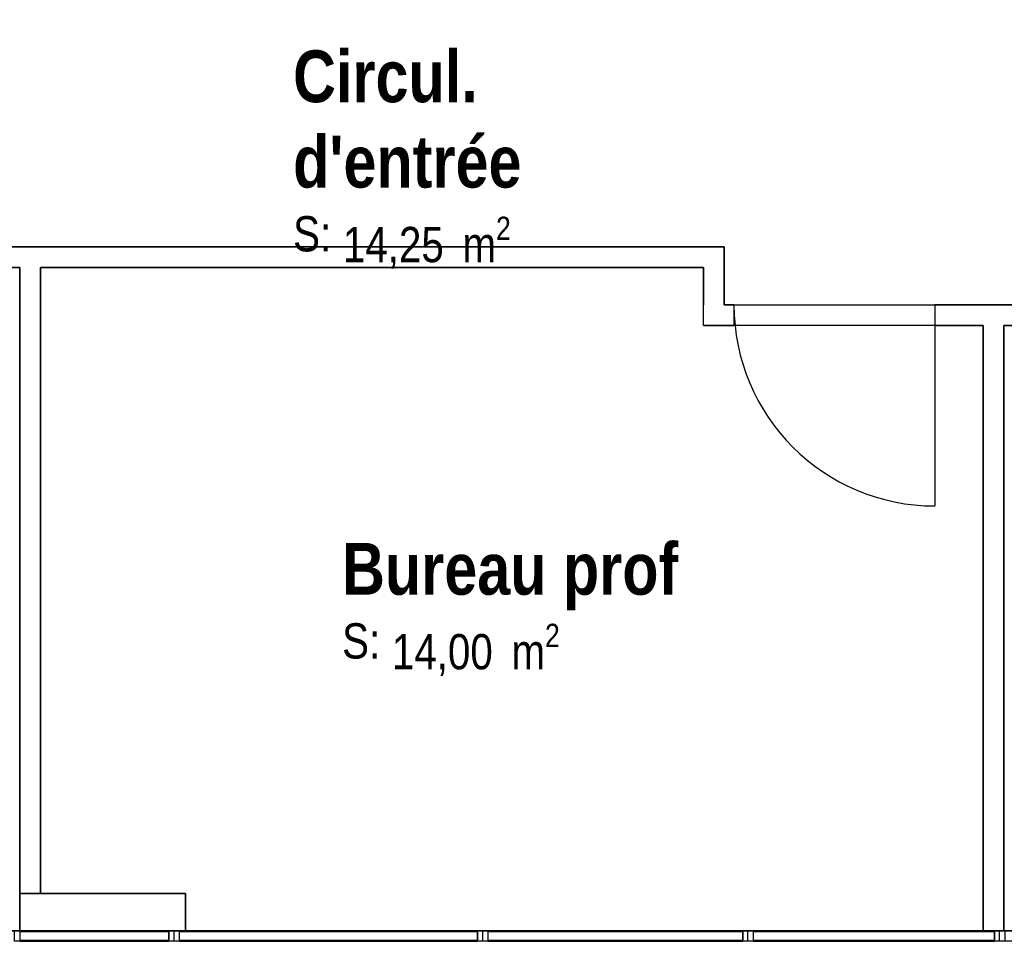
# Model space of a CAD drawing. Extents: x -24342 to 73038, y -9656 to 30949.
# Tile 144 of 170: x 7059 to 7534, y 8595 to 9040. Entities that reach past the tile are written whole.
import ezdxf
from ezdxf.enums import TextEntityAlignment as Align

# ---------------------------------------------------------------- set-up
doc = ezdxf.new("R2010")
doc.units = 0
doc.linetypes.add('21.0032_xref_r+1_02_pro$0$Tirets', pattern=[458.610928, 282.222247, -176.388681])
doc.linetypes.add('ACAD_ISO12W100', pattern=[21, 12, -3, 0, -3, 0, -3])
for name, color, linetype in [('0_XREF', 250, 'Continuous'), ('21.0032_xref_r+1_02_pro$0$A-AREA-____-OTLN.Modèle IFC', 251, 'Continuous'), ('21.0032_xref_r+1_02_pro$0$A-GLAZ-CURT-OTLN.Modèle IFC', 251, 'Continuous'), ('21.0032_xref_r+1_02_pro$0$A-GLAZ-CWMG-OTLN.Modèle IFC', 251, 'Continuous'), ('21.0032_xref_r+1_02_pro$0$A-WALL-____-OTLN.Modèle IFC', 251, 'Continuous'), ('21.0032_xref_r+1_02_pro$0$Marques de Zone ARCHICAD', 251, 'Continuous'), ('21.0032_xref_r+1_02_pro$0$Portes ARCHICAD', 251, 'Continuous')]:
    doc.layers.add(name, color=color, linetype=linetype)
doc.styles.add('21.0032_xref_r+1_02_pro$0$STYLE_GENERE_1', font='ARIALNB.TTF')
doc.styles.add('21.0032_xref_r+1_02_pro$0$STYLE_GENERE_2', font='ARIALN.TTF')

# ---------------------------------------------------------------- blocks, each defined once
blk = doc.blocks.new('21.0032_xref_r+1_02_pro$0$Bureau prof_BUR_9_1', base_point=(72965.1, -12400))
at = {"layer": '21.0032_xref_r+1_02_pro$0$Marques de Zone ARCHICAD', "ltscale": 0.1, "insert": (72386.2, -12518.3), "char_height": 170, "attachment_point": 1, "style": '21.0032_xref_r+1_02_pro$0$STYLE_GENERE_2'}
blk.add_mtext('\\A1;\\pt0,100;14,00{\\H0.66x;\\S^  ;} m{\\H0.66x;\\S2^  ;}', dxfattribs=at)
at = {"layer": '21.0032_xref_r+1_02_pro$0$Marques de Zone ARCHICAD', "ltscale": 0.1}
for tag, height, style, p in [('DUMMY_849', 250, '21.0032_xref_r+1_02_pro$0$STYLE_GENERE_1', (73783.9, -12054.1)), ('ROOM_NAME', 250, '21.0032_xref_r+1_02_pro$0$STYLE_GENERE_1', (72146.2, -12128.1)), ('calculatedAreaCode', 170, '21.0032_xref_r+1_02_pro$0$STYLE_GENERE_2', (72146.2, -12516))]:
    blk.add_attdef(tag, text='', height=height, dxfattribs=dict(at, style=style)).set_placement(p, align=Align.TOP_LEFT)
blk = doc.blocks.new('21.0032_xref_r+1_02_pro$0$Circul._COU_35_1', base_point=(72465, -10230.1))
at = {"layer": '21.0032_xref_r+1_02_pro$0$Marques de Zone ARCHICAD', "ltscale": 0.1, "insert": (72149.7, -10554.3), "char_height": 170, "attachment_point": 1, "style": '21.0032_xref_r+1_02_pro$0$STYLE_GENERE_2'}
blk.add_mtext('\\A1;\\pt0,100;14,25{\\H0.66x;\\S^  ;} m{\\H0.66x;\\S2^  ;}', dxfattribs=at)
at = {"layer": '21.0032_xref_r+1_02_pro$0$Marques de Zone ARCHICAD', "ltscale": 0.1}
for tag, height, style, p in [('DUMMY_849', 250, '21.0032_xref_r+1_02_pro$0$STYLE_GENERE_1', (72808.6, -9678.3)), ('ROOM_NAME', 250, '21.0032_xref_r+1_02_pro$0$STYLE_GENERE_1', (71909.7, -9752.3)), ('DUMMY_850', 250, '21.0032_xref_r+1_02_pro$0$STYLE_GENERE_1', (73020.3, -10090.1)), ('zoneNameLine2', 250, '21.0032_xref_r+1_02_pro$0$STYLE_GENERE_1', (71909.7, -10164.1)), ('calculatedAreaCode', 170, '21.0032_xref_r+1_02_pro$0$STYLE_GENERE_2', (71909.7, -10552))]:
    blk.add_attdef(tag, text='', height=height, dxfattribs=dict(at, style=style)).set_placement(p, align=Align.TOP_LEFT)
blk = doc.blocks.new('21.0032_xref_r+1_02_pro$0$Porte (Mur) 94[18]_1')
at = {"layer": '21.0032_xref_r+1_02_pro$0$Portes ARCHICAD', "linetype": 'Continuous', "ltscale": 0.1}
blk.add_line((75555.1, -10980.1), (75555.1, -11950.1), dxfattribs=at)
blk.add_arc((75555.1, -10980.1), 970, 270, 0, dxfattribs=at)
blk = doc.blocks.new('21.0032_xref_r+1_02_pro$0$Porte (Mur) 95[19]_1')
at = {"layer": '21.0032_xref_r+1_02_pro$0$Portes ARCHICAD', "linetype": 'Continuous', "ltscale": 0.1}
blk.add_line((75007.8, -10980.1), (75007.8, -11950.1), dxfattribs=at)
blk.add_arc((75007.8, -10980.1), 970, 180, 270, dxfattribs=at)
blk = doc.blocks.new('21.0032_xref_r+1_02_pro$0$Mur_38_1', base_point=(76640.1, -11030.1))
at = {"layer": '21.0032_xref_r+1_02_pro$0$A-WALL-____-OTLN.Modèle IFC', "linetype": 'Continuous', "ltscale": 0.1}
for p, q in [((74037.8, -10980.1), (74037.8, -11080.1)), ((75007.8, -10980.1), (75007.8, -11080.1)), ((75555.1, -10980.1), (75555.1, -11080.1)), ((76525.1, -10980.1), (76525.1, -11080.1))]:
    blk.add_line(p, q, dxfattribs=at)
at = {"layer": '21.0032_xref_r+1_02_pro$0$A-WALL-____-OTLN.Modèle IFC', "linetype": 'Continuous', "ltscale": 0.1, "flags": 128}
for points in [[(73890.1, -11080.1), (73890.1, -10980.1)], [(74037.8, -10980.1), (73990.1, -10980.1)], [(75555.1, -10980.1), (75007.8, -10980.1)], [(76590.1, -10980.1), (76525.1, -10980.1)], [(73890.1, -11080.1), (74037.8, -11080.1)], [(75007.8, -11080.1), (75240.1, -11080.1)], [(75340.1, -11080.1), (75555.1, -11080.1)], [(76525.1, -11080.1), (76590.1, -11080.1)]]:
    blk.add_lwpolyline(points, dxfattribs=at)
at = {"layer": '21.0032_xref_r+1_02_pro$0$Portes ARCHICAD', "linetype": 'Continuous', "ltscale": 0.1}
for name in ['21.0032_xref_r+1_02_pro$0$Porte (Mur) 95[19]_1', '21.0032_xref_r+1_02_pro$0$Porte (Mur) 94[18]_1']:
    blk.add_blockref(name, (0, 0), dxfattribs=at)
blk = doc.blocks.new('21.0032_xref_r+1_02_pro$0$Mur_39_1', base_point=(73940.1, -11030.1))
at = {"layer": '21.0032_xref_r+1_02_pro$0$A-WALL-____-OTLN.Modèle IFC', "linetype": 'Continuous', "ltscale": 0.1, "flags": 128}
for points in [[(73990.1, -10700.1), (73890.1, -10700.1)], [(73990.1, -10980.1), (73990.1, -10700.1)], [(73890.1, -10800.1), (73890.1, -10980.1)]]:
    blk.add_lwpolyline(points, dxfattribs=at)
blk = doc.blocks.new('21.0032_xref_r+1_02_pro$0$Mur_40_1', base_point=(73940.1, -10750.1))
at = {"layer": '21.0032_xref_r+1_02_pro$0$A-WALL-____-OTLN.Modèle IFC', "linetype": 'Continuous', "ltscale": 0.1, "flags": 128}
for points in [[(73890.1, -10700.1), (70448.7, -10700.1)], [(70448.7, -10800.1), (70590.1, -10800.1)], [(70690.1, -10800.1), (73890.1, -10800.1)]]:
    blk.add_lwpolyline(points, dxfattribs=at)
blk = doc.blocks.new('21.0032_xref_r+1_02_pro$0$Mur_41_1', base_point=(70640.1, -10750.1))
at = {"layer": '21.0032_xref_r+1_02_pro$0$A-WALL-____-OTLN.Modèle IFC', "linetype": 'Continuous', "ltscale": 0.1, "flags": 128}
for points in [[(70590.1, -10800.1), (70590.1, -13820)], [(70690.1, -13820), (70690.1, -10800.1)], [(70590.1, -13820), (70690.1, -13820)]]:
    blk.add_lwpolyline(points, dxfattribs=at)
blk = doc.blocks.new('21.0032_xref_r+1_02_pro$0$Mur_57_1', base_point=(75290.1, -11030.1))
at = {"layer": '21.0032_xref_r+1_02_pro$0$A-WALL-____-OTLN.Modèle IFC', "linetype": 'Continuous', "ltscale": 0.1, "flags": 128}
for points in [[(75240.1, -11080.1), (75240.1, -14000)], [(75340.1, -14000), (75340.1, -11080.1)], [(75240.1, -14000), (75340.1, -14000)]]:
    blk.add_lwpolyline(points, dxfattribs=at)
blk = doc.blocks.new('21.0032_xref_r+1_02_pro$0$Mur_142_1', base_point=(70590, -13910))
at = {"layer": '21.0032_xref_r+1_02_pro$0$A-WALL-____-OTLN.Modèle IFC', "linetype": 'Continuous', "ltscale": 0.1, "flags": 128}
for points in [[(71390, -13820), (70590, -13820)], [(70590, -13820), (70590, -14000)], [(71390, -14000), (71390, -13820)], [(70590, -14000), (71390, -14000)]]:
    blk.add_lwpolyline(points, dxfattribs=at)
blk = doc.blocks.new('21.0032_xref_r+1_02_pro$0$Mur_162_1', base_point=(67420.1, -14169.9))
at = {"layer": '21.0032_xref_r+1_02_pro$0$A-WALL-____-OTLN.Modèle IFC', "linetype": 'Continuous', "ltscale": 0.1, "flags": 128}
blk.add_lwpolyline([(81960.1, -13999.9), (67420.1, -13999.9)], dxfattribs=at)
blk = doc.blocks.new('21.0032_xref_r+1_02_pro$0$Mur_189_1', base_point=(70590, -13910))
at = {"layer": '21.0032_xref_r+1_02_pro$0$A-WALL-____-OTLN.Modèle IFC', "linetype": '21.0032_xref_r+1_02_pro$0$Tirets', "ltscale": 0.1, "flags": 128}
for points in [[(71390, -13820), (70590, -13820)], [(70590, -13820), (70590, -14000)], [(71390, -14000), (71390, -13820)], [(70590, -14000), (71390, -14000)]]:
    blk.add_lwpolyline(points, dxfattribs=at)
blk = doc.blocks.new('21.0032_xref_r+1_02_pro$0$Mur_194_1', base_point=(67420.1, -14100))
at = {"layer": '21.0032_xref_r+1_02_pro$0$A-WALL-____-OTLN.Modèle IFC', "linetype": '21.0032_xref_r+1_02_pro$0$Tirets', "ltscale": 0.1, "flags": 128}
blk.add_lwpolyline([(81900, -14000), (67420.1, -14000)], dxfattribs=at)
blk = doc.blocks.new('21.0032_xref_r+1_02_pro$0$IFC Extruded[523]_1', base_point=(70950, -14000))
at = {"layer": '21.0032_xref_r+1_02_pro$0$A-GLAZ-CURT-OTLN.Modèle IFC', "linetype": 'Continuous', "ltscale": 0.1}
for p, q in [((71310, -14005), (70590, -14005)), ((70590, -14005), (70590, -14045)), ((71310, -14045), (71310, -14005)), ((70590, -14045), (71310, -14045))]:
    blk.add_line(p, q, dxfattribs=at)
blk = doc.blocks.new('21.0032_xref_r+1_02_pro$0$IFC Extruded[524]_1', base_point=(72080, -14000))
at = {"layer": '21.0032_xref_r+1_02_pro$0$A-GLAZ-CURT-OTLN.Modèle IFC', "linetype": 'Continuous', "ltscale": 0.1}
for p, q in [((72800, -14005), (71360, -14005)), ((71360, -14005), (71360, -14045)), ((72800, -14045), (72800, -14005)), ((71360, -14045), (72800, -14045))]:
    blk.add_line(p, q, dxfattribs=at)
blk = doc.blocks.new('21.0032_xref_r+1_02_pro$0$IFC Extruded[525]_1', base_point=(73465, -14000))
at = {"layer": '21.0032_xref_r+1_02_pro$0$A-GLAZ-CURT-OTLN.Modèle IFC', "linetype": 'Continuous', "ltscale": 0.1}
for p, q in [((74080, -14005), (72850, -14005)), ((72850, -14005), (72850, -14045)), ((74080, -14045), (74080, -14005)), ((72850, -14045), (74080, -14045))]:
    blk.add_line(p, q, dxfattribs=at)
blk = doc.blocks.new('21.0032_xref_r+1_02_pro$0$IFC Extruded[526]_1', base_point=(74712.5, -14000))
at = {"layer": '21.0032_xref_r+1_02_pro$0$A-GLAZ-CURT-OTLN.Modèle IFC', "linetype": 'Continuous', "ltscale": 0.1}
for p, q in [((75295, -14005), (74130, -14005)), ((74130, -14005), (74130, -14045)), ((75295, -14045), (75295, -14005)), ((74130, -14045), (75295, -14045))]:
    blk.add_line(p, q, dxfattribs=at)
blk = doc.blocks.new('21.0032_xref_r+1_02_pro$0$IFC Extruded[536]_1', base_point=(70950, -14000))
at = {"layer": '21.0032_xref_r+1_02_pro$0$A-GLAZ-CURT-OTLN.Modèle IFC', "linetype": 'Continuous', "ltscale": 0.1}
for p, q in [((71310, -14005), (70590, -14005)), ((70590, -14005), (70590, -14045)), ((71310, -14045), (71310, -14005)), ((70590, -14045), (71310, -14045))]:
    blk.add_line(p, q, dxfattribs=at)
blk = doc.blocks.new('21.0032_xref_r+1_02_pro$0$IFC Extruded[537]_1', base_point=(72080, -14000))
at = {"layer": '21.0032_xref_r+1_02_pro$0$A-GLAZ-CURT-OTLN.Modèle IFC', "linetype": 'Continuous', "ltscale": 0.1}
for p, q in [((72800, -14005), (71360, -14005)), ((71360, -14005), (71360, -14045)), ((72800, -14045), (72800, -14005)), ((71360, -14045), (72800, -14045))]:
    blk.add_line(p, q, dxfattribs=at)
blk = doc.blocks.new('21.0032_xref_r+1_02_pro$0$IFC Extruded[538]_1', base_point=(73465, -14000))
at = {"layer": '21.0032_xref_r+1_02_pro$0$A-GLAZ-CURT-OTLN.Modèle IFC', "linetype": 'Continuous', "ltscale": 0.1}
for p, q in [((74080, -14005), (72850, -14005)), ((72850, -14005), (72850, -14045)), ((74080, -14045), (74080, -14005)), ((72850, -14045), (74080, -14045))]:
    blk.add_line(p, q, dxfattribs=at)
blk = doc.blocks.new('21.0032_xref_r+1_02_pro$0$IFC Extruded[539]_1', base_point=(74712.5, -14000))
at = {"layer": '21.0032_xref_r+1_02_pro$0$A-GLAZ-CURT-OTLN.Modèle IFC', "linetype": 'Continuous', "ltscale": 0.1}
for p, q in [((75295, -14005), (74130, -14005)), ((74130, -14005), (74130, -14045)), ((75295, -14045), (75295, -14005)), ((74130, -14045), (75295, -14045))]:
    blk.add_line(p, q, dxfattribs=at)
blk = doc.blocks.new('21.0032_xref_r+1_02_pro$0$IFC Extruded[549]_1', base_point=(70950, -14000))
at = {"layer": '21.0032_xref_r+1_02_pro$0$A-GLAZ-CURT-OTLN.Modèle IFC', "linetype": 'Continuous', "ltscale": 0.1}
for p, q in [((71310, -14005), (70590, -14005)), ((70590, -14005), (70590, -14045)), ((71310, -14045), (71310, -14005)), ((70590, -14045), (71310, -14045))]:
    blk.add_line(p, q, dxfattribs=at)
blk = doc.blocks.new('21.0032_xref_r+1_02_pro$0$IFC Extruded[550]_1', base_point=(72080, -14000))
at = {"layer": '21.0032_xref_r+1_02_pro$0$A-GLAZ-CURT-OTLN.Modèle IFC', "linetype": 'Continuous', "ltscale": 0.1}
for p, q in [((72800, -14005), (71360, -14005)), ((71360, -14005), (71360, -14045)), ((72800, -14045), (72800, -14005)), ((71360, -14045), (72800, -14045))]:
    blk.add_line(p, q, dxfattribs=at)
blk = doc.blocks.new('21.0032_xref_r+1_02_pro$0$IFC Extruded[551]_1', base_point=(73465, -14000))
at = {"layer": '21.0032_xref_r+1_02_pro$0$A-GLAZ-CURT-OTLN.Modèle IFC', "linetype": 'Continuous', "ltscale": 0.1}
for p, q in [((74080, -14005), (72850, -14005)), ((72850, -14005), (72850, -14045)), ((74080, -14045), (74080, -14005)), ((72850, -14045), (74080, -14045))]:
    blk.add_line(p, q, dxfattribs=at)
blk = doc.blocks.new('21.0032_xref_r+1_02_pro$0$IFC Extruded[552]_1', base_point=(74712.5, -14000))
at = {"layer": '21.0032_xref_r+1_02_pro$0$A-GLAZ-CURT-OTLN.Modèle IFC', "linetype": 'Continuous', "ltscale": 0.1}
for p, q in [((75295, -14005), (74130, -14005)), ((74130, -14005), (74130, -14045)), ((75295, -14045), (75295, -14005)), ((74130, -14045), (75295, -14045))]:
    blk.add_line(p, q, dxfattribs=at)
blk = doc.blocks.new('21.0032_xref_r+1_02_pro$0$IFC Extruded[563]_1', base_point=(75320, -14000))
at = {"layer": '21.0032_xref_r+1_02_pro$0$A-GLAZ-CWMG-OTLN.Modèle IFC', "linetype": 'Continuous', "ltscale": 0.1}
for p, q in [((75320, -14050), (75320, -14000)), ((76565, -14000), (75320, -14000)), ((76565, -14050), (76565, -14000)), ((76565, -14050), (75320, -14050))]:
    blk.add_line(p, q, dxfattribs=at)
blk = doc.blocks.new('21.0032_xref_r+1_02_pro$0$IFC Extruded[566]_1', base_point=(70565, -14000))
at = {"layer": '21.0032_xref_r+1_02_pro$0$A-GLAZ-CWMG-OTLN.Modèle IFC', "linetype": 'Continuous', "ltscale": 0.1}
for p, q in [((70565, -14050), (70565, -14000)), ((71335, -14000), (70565, -14000)), ((71335, -14050), (71335, -14000)), ((71335, -14050), (70565, -14050))]:
    blk.add_line(p, q, dxfattribs=at)
blk = doc.blocks.new('21.0032_xref_r+1_02_pro$0$IFC Extruded[567]_1', base_point=(71335, -14000))
at = {"layer": '21.0032_xref_r+1_02_pro$0$A-GLAZ-CWMG-OTLN.Modèle IFC', "linetype": 'Continuous', "ltscale": 0.1}
for p, q in [((71335, -14050), (71335, -14000)), ((72825, -14000), (71335, -14000)), ((72825, -14050), (72825, -14000)), ((72825, -14050), (71335, -14050))]:
    blk.add_line(p, q, dxfattribs=at)
blk = doc.blocks.new('21.0032_xref_r+1_02_pro$0$IFC Extruded[568]_1', base_point=(72825, -14000))
at = {"layer": '21.0032_xref_r+1_02_pro$0$A-GLAZ-CWMG-OTLN.Modèle IFC', "linetype": 'Continuous', "ltscale": 0.1}
for p, q in [((72825, -14050), (72825, -14000)), ((74105, -14000), (72825, -14000)), ((74105, -14050), (74105, -14000)), ((74105, -14050), (72825, -14050))]:
    blk.add_line(p, q, dxfattribs=at)
blk = doc.blocks.new('21.0032_xref_r+1_02_pro$0$IFC Extruded[569]_1', base_point=(74105, -14000))
at = {"layer": '21.0032_xref_r+1_02_pro$0$A-GLAZ-CWMG-OTLN.Modèle IFC', "linetype": 'Continuous', "ltscale": 0.1}
for p, q in [((74105, -14050), (74105, -14000)), ((75320, -14000), (74105, -14000)), ((75320, -14050), (75320, -14000)), ((75320, -14050), (74105, -14050))]:
    blk.add_line(p, q, dxfattribs=at)
blk = doc.blocks.new('21.0032_xref_r+1_02_pro$0$IFC Extruded[579]_1', base_point=(71310, -14000))
at = {"layer": '21.0032_xref_r+1_02_pro$0$A-GLAZ-CWMG-OTLN.Modèle IFC', "linetype": 'Continuous', "ltscale": 0.1}
for p, q in [((70590, -14000), (70590, -14050)), ((70590, -14000), (71310, -14000)), ((71310, -14000), (71310, -14050)), ((70590, -14050), (71310, -14050))]:
    blk.add_line(p, q, dxfattribs=at)
blk = doc.blocks.new('21.0032_xref_r+1_02_pro$0$IFC Extruded[580]_1', base_point=(72800, -14000))
at = {"layer": '21.0032_xref_r+1_02_pro$0$A-GLAZ-CWMG-OTLN.Modèle IFC', "linetype": 'Continuous', "ltscale": 0.1}
for p, q in [((71360, -14000), (71360, -14050)), ((71360, -14000), (72800, -14000)), ((72800, -14000), (72800, -14050)), ((71360, -14050), (72800, -14050))]:
    blk.add_line(p, q, dxfattribs=at)
blk = doc.blocks.new('21.0032_xref_r+1_02_pro$0$IFC Extruded[581]_1', base_point=(74080, -14000))
at = {"layer": '21.0032_xref_r+1_02_pro$0$A-GLAZ-CWMG-OTLN.Modèle IFC', "linetype": 'Continuous', "ltscale": 0.1}
for p, q in [((72850, -14000), (72850, -14050)), ((72850, -14000), (74080, -14000)), ((74080, -14000), (74080, -14050)), ((72850, -14050), (74080, -14050))]:
    blk.add_line(p, q, dxfattribs=at)
blk = doc.blocks.new('21.0032_xref_r+1_02_pro$0$IFC Extruded[582]_1', base_point=(75295, -14000))
at = {"layer": '21.0032_xref_r+1_02_pro$0$A-GLAZ-CWMG-OTLN.Modèle IFC', "linetype": 'Continuous', "ltscale": 0.1}
for p, q in [((74130, -14000), (74130, -14050)), ((74130, -14000), (75295, -14000)), ((75295, -14000), (75295, -14050)), ((74130, -14050), (75295, -14050))]:
    blk.add_line(p, q, dxfattribs=at)
blk = doc.blocks.new('21.0032_xref_r+1_02_pro$0$IFC Extruded[592]_1', base_point=(71310, -14000))
at = {"layer": '21.0032_xref_r+1_02_pro$0$A-GLAZ-CWMG-OTLN.Modèle IFC', "linetype": 'Continuous', "ltscale": 0.1}
for p, q in [((70590, -14000), (70590, -14050)), ((70590, -14000), (71310, -14000)), ((71310, -14000), (71310, -14050)), ((70590, -14050), (71310, -14050))]:
    blk.add_line(p, q, dxfattribs=at)
blk = doc.blocks.new('21.0032_xref_r+1_02_pro$0$IFC Extruded[593]_1', base_point=(72800, -14000))
at = {"layer": '21.0032_xref_r+1_02_pro$0$A-GLAZ-CWMG-OTLN.Modèle IFC', "linetype": 'Continuous', "ltscale": 0.1}
for p, q in [((71360, -14000), (71360, -14050)), ((71360, -14000), (72800, -14000)), ((72800, -14000), (72800, -14050)), ((71360, -14050), (72800, -14050))]:
    blk.add_line(p, q, dxfattribs=at)
blk = doc.blocks.new('21.0032_xref_r+1_02_pro$0$IFC Extruded[594]_1', base_point=(74080, -14000))
at = {"layer": '21.0032_xref_r+1_02_pro$0$A-GLAZ-CWMG-OTLN.Modèle IFC', "linetype": 'Continuous', "ltscale": 0.1}
for p, q in [((72850, -14000), (72850, -14050)), ((72850, -14000), (74080, -14000)), ((74080, -14000), (74080, -14050)), ((72850, -14050), (74080, -14050))]:
    blk.add_line(p, q, dxfattribs=at)
blk = doc.blocks.new('21.0032_xref_r+1_02_pro$0$IFC Extruded[595]_1', base_point=(75295, -14000))
at = {"layer": '21.0032_xref_r+1_02_pro$0$A-GLAZ-CWMG-OTLN.Modèle IFC', "linetype": 'Continuous', "ltscale": 0.1}
for p, q in [((74130, -14000), (74130, -14050)), ((74130, -14000), (75295, -14000)), ((75295, -14000), (75295, -14050)), ((74130, -14050), (75295, -14050))]:
    blk.add_line(p, q, dxfattribs=at)
blk = doc.blocks.new('21.0032_xref_r+1_02_pro$0$IFC Extruded[618]_1', base_point=(75320, -14000))
at = {"layer": '21.0032_xref_r+1_02_pro$0$A-GLAZ-CWMG-OTLN.Modèle IFC', "linetype": 'Continuous', "ltscale": 0.1}
for p, q in [((75295, -14050), (75295, -14000)), ((75295, -14000), (75345, -14000)), ((75345, -14000), (75345, -14050)), ((75345, -14050), (75295, -14050))]:
    blk.add_line(p, q, dxfattribs=at)
blk = doc.blocks.new('21.0032_xref_r+1_02_pro$0$IFC Extruded[619]_1', base_point=(75320, -14000))
at = {"layer": '21.0032_xref_r+1_02_pro$0$A-GLAZ-CWMG-OTLN.Modèle IFC', "linetype": 'Continuous', "ltscale": 0.1}
for p, q in [((75295, -14050), (75295, -14000)), ((75295, -14000), (75345, -14000)), ((75345, -14000), (75345, -14050)), ((75345, -14050), (75295, -14050))]:
    blk.add_line(p, q, dxfattribs=at)
blk = doc.blocks.new('21.0032_xref_r+1_02_pro$0$IFC Extruded[620]_1', base_point=(75320, -14000))
at = {"layer": '21.0032_xref_r+1_02_pro$0$A-GLAZ-CWMG-OTLN.Modèle IFC', "linetype": 'Continuous', "ltscale": 0.1}
for p, q in [((75295, -14050), (75295, -14000)), ((75295, -14000), (75345, -14000)), ((75345, -14000), (75345, -14050)), ((75345, -14050), (75295, -14050))]:
    blk.add_line(p, q, dxfattribs=at)
blk = doc.blocks.new('21.0032_xref_r+1_02_pro$0$IFC Extruded[621]_1', base_point=(74105, -14000))
at = {"layer": '21.0032_xref_r+1_02_pro$0$A-GLAZ-CWMG-OTLN.Modèle IFC', "linetype": 'Continuous', "ltscale": 0.1}
for p, q in [((74080, -14050), (74080, -14000)), ((74080, -14000), (74130, -14000)), ((74130, -14000), (74130, -14050)), ((74130, -14050), (74080, -14050))]:
    blk.add_line(p, q, dxfattribs=at)
blk = doc.blocks.new('21.0032_xref_r+1_02_pro$0$IFC Extruded[622]_1', base_point=(74105, -14000))
at = {"layer": '21.0032_xref_r+1_02_pro$0$A-GLAZ-CWMG-OTLN.Modèle IFC', "linetype": 'Continuous', "ltscale": 0.1}
for p, q in [((74080, -14050), (74080, -14000)), ((74080, -14000), (74130, -14000)), ((74130, -14000), (74130, -14050)), ((74130, -14050), (74080, -14050))]:
    blk.add_line(p, q, dxfattribs=at)
blk = doc.blocks.new('21.0032_xref_r+1_02_pro$0$IFC Extruded[623]_1', base_point=(74105, -14000))
at = {"layer": '21.0032_xref_r+1_02_pro$0$A-GLAZ-CWMG-OTLN.Modèle IFC', "linetype": 'Continuous', "ltscale": 0.1}
for p, q in [((74080, -14050), (74080, -14000)), ((74080, -14000), (74130, -14000)), ((74130, -14000), (74130, -14050)), ((74130, -14050), (74080, -14050))]:
    blk.add_line(p, q, dxfattribs=at)
blk = doc.blocks.new('21.0032_xref_r+1_02_pro$0$IFC Extruded[624]_1', base_point=(72825, -14000))
at = {"layer": '21.0032_xref_r+1_02_pro$0$A-GLAZ-CWMG-OTLN.Modèle IFC', "linetype": 'Continuous', "ltscale": 0.1}
for p, q in [((72800, -14050), (72800, -14000)), ((72800, -14000), (72850, -14000)), ((72850, -14000), (72850, -14050)), ((72850, -14050), (72800, -14050))]:
    blk.add_line(p, q, dxfattribs=at)
blk = doc.blocks.new('21.0032_xref_r+1_02_pro$0$IFC Extruded[625]_1', base_point=(72825, -14000))
at = {"layer": '21.0032_xref_r+1_02_pro$0$A-GLAZ-CWMG-OTLN.Modèle IFC', "linetype": 'Continuous', "ltscale": 0.1}
for p, q in [((72800, -14050), (72800, -14000)), ((72800, -14000), (72850, -14000)), ((72850, -14000), (72850, -14050)), ((72850, -14050), (72800, -14050))]:
    blk.add_line(p, q, dxfattribs=at)
blk = doc.blocks.new('21.0032_xref_r+1_02_pro$0$IFC Extruded[626]_1', base_point=(72825, -14000))
at = {"layer": '21.0032_xref_r+1_02_pro$0$A-GLAZ-CWMG-OTLN.Modèle IFC', "linetype": 'Continuous', "ltscale": 0.1}
for p, q in [((72800, -14050), (72800, -14000)), ((72800, -14000), (72850, -14000)), ((72850, -14000), (72850, -14050)), ((72850, -14050), (72800, -14050))]:
    blk.add_line(p, q, dxfattribs=at)
blk = doc.blocks.new('21.0032_xref_r+1_02_pro$0$IFC Extruded[627]_1', base_point=(71335, -14000))
at = {"layer": '21.0032_xref_r+1_02_pro$0$A-GLAZ-CWMG-OTLN.Modèle IFC', "linetype": 'Continuous', "ltscale": 0.1}
for p, q in [((71310, -14050), (71310, -14000)), ((71310, -14000), (71360, -14000)), ((71360, -14000), (71360, -14050)), ((71360, -14050), (71310, -14050))]:
    blk.add_line(p, q, dxfattribs=at)
blk = doc.blocks.new('21.0032_xref_r+1_02_pro$0$IFC Extruded[628]_1', base_point=(71335, -14000))
at = {"layer": '21.0032_xref_r+1_02_pro$0$A-GLAZ-CWMG-OTLN.Modèle IFC', "linetype": 'Continuous', "ltscale": 0.1}
for p, q in [((71310, -14050), (71310, -14000)), ((71310, -14000), (71360, -14000)), ((71360, -14000), (71360, -14050)), ((71360, -14050), (71310, -14050))]:
    blk.add_line(p, q, dxfattribs=at)
blk = doc.blocks.new('21.0032_xref_r+1_02_pro$0$IFC Extruded[629]_1', base_point=(71335, -14000))
at = {"layer": '21.0032_xref_r+1_02_pro$0$A-GLAZ-CWMG-OTLN.Modèle IFC', "linetype": 'Continuous', "ltscale": 0.1}
for p, q in [((71310, -14050), (71310, -14000)), ((71310, -14000), (71360, -14000)), ((71360, -14000), (71360, -14050)), ((71360, -14050), (71310, -14050))]:
    blk.add_line(p, q, dxfattribs=at)
blk = doc.blocks.new('21.0032_xref_r+1_02_pro')
at = {"layer": '21.0032_xref_r+1_02_pro$0$A-AREA-____-OTLN.Modèle IFC', "linetype": 'Continuous', "ltscale": 0.1, "flags": 128}
for points in [[(7659.01, -1070.01), (7796.51, -1070.01), (7796.51, -948.01), (7269.01, -948.01), (6867.51, -948.01), (6696.5, -948.01), (6696.5, -1070.01), (7064.01, -1070.01), (7399.01, -1070.01), (7399.01, -1098.01), (7529.01, -1098.01), (7659.01, -1098.01)], [(7524.01, -1108.01), (7389.01, -1108.01), (7389.01, -1080.01), (7069.01, -1080.01), (7069.01, -1382), (7139, -1382), (7139, -1399.99), (7524.01, -1399.99)], [(7994.01, -1399.99), (7994.01, -1080.01), (7801.51, -1080.01), (7669.01, -1080.01), (7669.01, -1108.01), (7534.01, -1108.01), (7534.01, -1399.99), (7659, -1399.99), (7659, -1382), (7739, -1382), (7739, -1399.99)]]:
    blk.add_lwpolyline(points, close=True, dxfattribs=at)
blk.add_lwpolyline([(7059.01, -1080.01), (6691.5, -1080.01), (6691.23, -1080.07, 0.422924), (6526.5, -1240.01, 0.414197), (6686.5, -1400), (6742.01, -1400), (6742.01, -1399.99), (7059.01, -1399.99), (7059.01, -1381.84)], format="xyb", close=True, dxfattribs=at)
at = {"layer": '21.0032_xref_r+1_02_pro$0$A-AREA-____-OTLN.Modèle IFC', "linetype": 'Continuous', "ltscale": 0.1, "xscale": 0.1, "yscale": 0.1, "zscale": 0.1}
for name, p, values in [('21.0032_xref_r+1_02_pro$0$Circul._COU_35_1', (7246.5, -1023.01), {'ROOM_NAME': 'Circul.', 'zoneNameLine2': "d'entrée", 'calculatedAreaCode': 'S: '}), ('21.0032_xref_r+1_02_pro$0$Bureau prof_BUR_9_1', (7296.51, -1240), {'ROOM_NAME': 'Bureau prof', 'calculatedAreaCode': 'S: '})]:
    blk.add_blockref(name, p, dxfattribs=at).add_auto_attribs(values)
at = {"layer": '21.0032_xref_r+1_02_pro$0$A-GLAZ-CURT-OTLN.Modèle IFC', "linetype": 'Continuous', "ltscale": 0.1, "xscale": 0.1, "yscale": 0.1, "zscale": 0.1}
for name, p in [('21.0032_xref_r+1_02_pro$0$IFC Extruded[523]_1', (7095, -1400)), ('21.0032_xref_r+1_02_pro$0$IFC Extruded[536]_1', (7095, -1400)), ('21.0032_xref_r+1_02_pro$0$IFC Extruded[549]_1', (7095, -1400)), ('21.0032_xref_r+1_02_pro$0$IFC Extruded[524]_1', (7208, -1400)), ('21.0032_xref_r+1_02_pro$0$IFC Extruded[537]_1', (7208, -1400)), ('21.0032_xref_r+1_02_pro$0$IFC Extruded[550]_1', (7208, -1400)), ('21.0032_xref_r+1_02_pro$0$IFC Extruded[525]_1', (7346.5, -1400)), ('21.0032_xref_r+1_02_pro$0$IFC Extruded[538]_1', (7346.5, -1400)), ('21.0032_xref_r+1_02_pro$0$IFC Extruded[551]_1', (7346.5, -1400)), ('21.0032_xref_r+1_02_pro$0$IFC Extruded[526]_1', (7471.25, -1400)), ('21.0032_xref_r+1_02_pro$0$IFC Extruded[539]_1', (7471.25, -1400)), ('21.0032_xref_r+1_02_pro$0$IFC Extruded[552]_1', (7471.25, -1400))]:
    blk.add_blockref(name, p, dxfattribs=at)
at = {"layer": '21.0032_xref_r+1_02_pro$0$A-GLAZ-CWMG-OTLN.Modèle IFC', "linetype": 'Continuous', "ltscale": 0.1, "xscale": 0.1, "yscale": 0.1, "zscale": 0.1}
for name, p in [('21.0032_xref_r+1_02_pro$0$IFC Extruded[566]_1', (7056.5, -1400)), ('21.0032_xref_r+1_02_pro$0$IFC Extruded[579]_1', (7131, -1400)), ('21.0032_xref_r+1_02_pro$0$IFC Extruded[592]_1', (7131, -1400)), ('21.0032_xref_r+1_02_pro$0$IFC Extruded[627]_1', (7133.5, -1400)), ('21.0032_xref_r+1_02_pro$0$IFC Extruded[628]_1', (7133.5, -1400)), ('21.0032_xref_r+1_02_pro$0$IFC Extruded[629]_1', (7133.5, -1400)), ('21.0032_xref_r+1_02_pro$0$IFC Extruded[567]_1', (7133.5, -1400)), ('21.0032_xref_r+1_02_pro$0$IFC Extruded[580]_1', (7280, -1400)), ('21.0032_xref_r+1_02_pro$0$IFC Extruded[593]_1', (7280, -1400)), ('21.0032_xref_r+1_02_pro$0$IFC Extruded[624]_1', (7282.5, -1400)), ('21.0032_xref_r+1_02_pro$0$IFC Extruded[625]_1', (7282.5, -1400)), ('21.0032_xref_r+1_02_pro$0$IFC Extruded[626]_1', (7282.5, -1400)), ('21.0032_xref_r+1_02_pro$0$IFC Extruded[568]_1', (7282.5, -1400)), ('21.0032_xref_r+1_02_pro$0$IFC Extruded[581]_1', (7408, -1400)), ('21.0032_xref_r+1_02_pro$0$IFC Extruded[594]_1', (7408, -1400)), ('21.0032_xref_r+1_02_pro$0$IFC Extruded[621]_1', (7410.5, -1400)), ('21.0032_xref_r+1_02_pro$0$IFC Extruded[622]_1', (7410.5, -1400)), ('21.0032_xref_r+1_02_pro$0$IFC Extruded[623]_1', (7410.5, -1400)), ('21.0032_xref_r+1_02_pro$0$IFC Extruded[569]_1', (7410.5, -1400)), ('21.0032_xref_r+1_02_pro$0$IFC Extruded[582]_1', (7529.5, -1400)), ('21.0032_xref_r+1_02_pro$0$IFC Extruded[595]_1', (7529.5, -1400)), ('21.0032_xref_r+1_02_pro$0$IFC Extruded[618]_1', (7532, -1400)), ('21.0032_xref_r+1_02_pro$0$IFC Extruded[619]_1', (7532, -1400)), ('21.0032_xref_r+1_02_pro$0$IFC Extruded[620]_1', (7532, -1400)), ('21.0032_xref_r+1_02_pro$0$IFC Extruded[563]_1', (7532, -1400))]:
    blk.add_blockref(name, p, dxfattribs=at)
at = {"layer": '21.0032_xref_r+1_02_pro$0$A-WALL-____-OTLN.Modèle IFC', "ltscale": 0.1, "xscale": 0.1, "yscale": 0.1, "zscale": 0.1}
for name, p in [('21.0032_xref_r+1_02_pro$0$Mur_40_1', (7394.01, -1075.01)), ('21.0032_xref_r+1_02_pro$0$Mur_39_1', (7394.01, -1103.01)), ('21.0032_xref_r+1_02_pro$0$Mur_41_1', (7064.01, -1075.01)), ('21.0032_xref_r+1_02_pro$0$Mur_38_1', (7664.01, -1103.01)), ('21.0032_xref_r+1_02_pro$0$Mur_57_1', (7529.01, -1103.01)), ('21.0032_xref_r+1_02_pro$0$Mur_142_1', (7059, -1391)), ('21.0032_xref_r+1_02_pro$0$Mur_189_1', (7059, -1391)), ('21.0032_xref_r+1_02_pro$0$Mur_162_1', (6742.01, -1416.99)), ('21.0032_xref_r+1_02_pro$0$Mur_194_1', (6742.01, -1410))]:
    blk.add_blockref(name, p, dxfattribs=at)

msp = doc.modelspace()

# ---------------------------------------------------------------- block references
at = {"layer": '0_XREF', "linetype": 'ACAD_ISO12W100'}
msp.add_blockref('21.0032_xref_r+1_02_pro', (0, 10000), dxfattribs=at)

doc.saveas('drawing.dxf')
